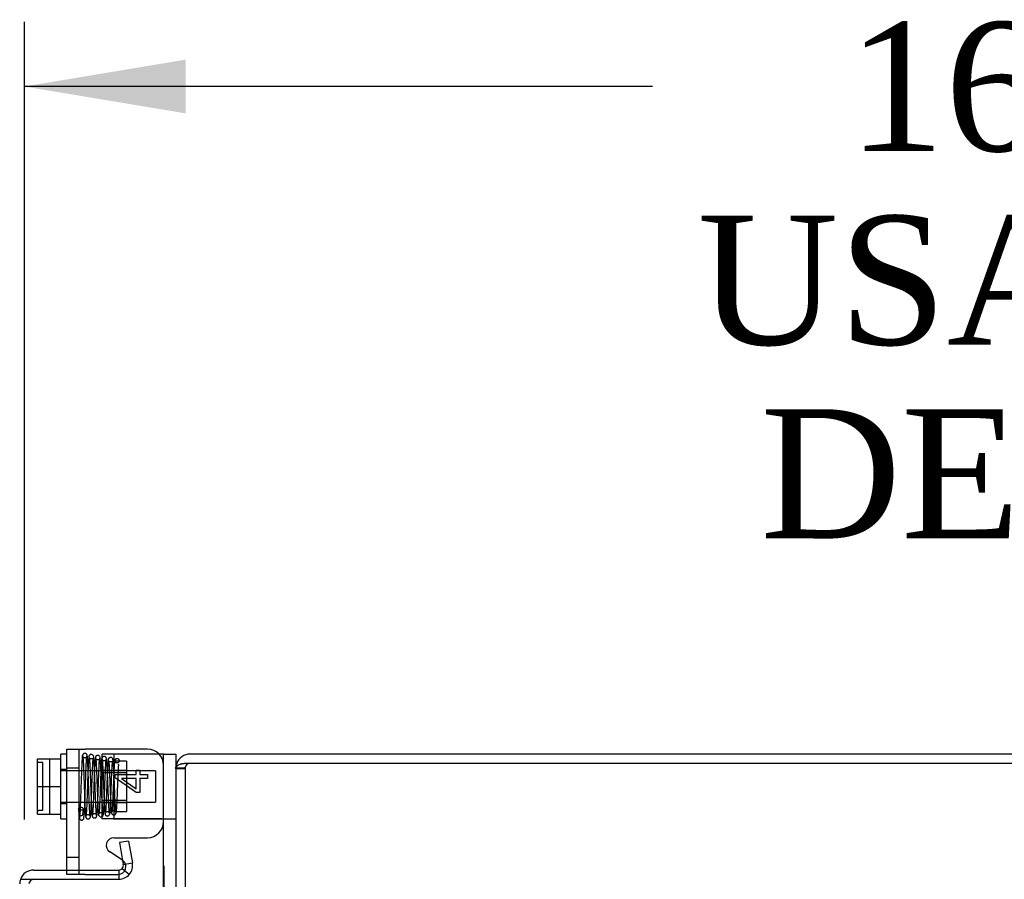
# Model space of a CAD drawing. Header units: inches. Extents: x 1 to 240, y -1 to 159.
# Tile 58 of 63: x 115 to 122, y 96 to 103. Entities that reach past the tile are written whole.
import ezdxf
from ezdxf.enums import TextEntityAlignment as Align
from ezdxf.lldxf.tags import DXFTag

# ---------------------------------------------------------------- set-up
doc = ezdxf.new("R2010")
doc.units = ezdxf.units.IN
doc.header["$MEASUREMENT"] = 0
for name, color, linetype in [('COM42667', 7, 'Continuous'), ('COM42780', 7, 'Continuous'), ('COM48588', 7, 'Continuous'), ('COM48600', 7, 'Continuous'), ('COM48614', 7, 'Continuous'), ('Default', 7, 'Continuous'), ('SCC19011', 7, 'Continuous'), ('SPR20265', 7, 'Continuous'), ('WAF25035', 7, 'Continuous')]:
    doc.layers.add(name, color=color, linetype=linetype)
doc.styles.add('SEACAD_Times_New_Roman', font='times.ttf')
tags = doc.linetypes.add('HIDDEN2', pattern=[0.1875, 0.125, -0.0625]).pattern_tags.tags
tags[6:7] = [DXFTag(74, 4), DXFTag(75, 0), DXFTag(340, '0'), DXFTag(46, 0.0), DXFTag(50, 0.0), DXFTag(44, 0.0), DXFTag(45, 0.0)]
tags[4:5] = [DXFTag(74, 4), DXFTag(75, 0), DXFTag(340, '0'), DXFTag(46, 0.0), DXFTag(50, 0.0), DXFTag(44, 0.0), DXFTag(45, 0.0)]
doc.dimstyles.new('HAMMOND_(STH_-_240x160)', dxfattribs={"dimtxt": 1, "dimasz": 1.25, "dimexe": 0.5, "dimexo": 0.5, "dimgap": 0.25, "dimtad": 0, "dimtih": 1, "dimtoh": 1, "dimlfac": 0.125, "dimzin": 0, "dimdsep": 46, "dimtxsty": 'SEACAD_Times_New_Roman', "dimblk1": '_SE_FILLED', "dimblk2": '_SE_FILLED', "dimsah": 1, "dimcen": 0.5, "dimadec": 0, "dimazin": 0, "dimtfac": 0.8, "dimtofl": 0, "dimtmove": 0, "dimatfit": 3, "dimfxl": 1, "dimtolj": 1, "dimtzin": 0, "dimarcsym": 0})

# ---------------------------------------------------------------- blocks, each defined once
blk = doc.blocks.new('SE9')
at = {"layer": 'COM42667', "color": 7, "linetype": 'Continuous'}
for p, q in [((115.0108, 96.1899), (115.0108, 97.1264)), ((115.0108, 97.1264), (115.1538, 97.1264)), ((115.6363, 97.1264), (115.1538, 97.1264)), ((115.5481, 96.9295), (115.5481, 96.9631)), ((115.5481, 96.9631), (115.5764, 96.9631)), ((115.5764, 96.9631), (115.5764, 96.9295)), ((115.3863, 96.9047), (115.3863, 96.9295)), ((115.3863, 96.9295), (115.5481, 96.9295)), ((115.5481, 96.7896), (115.3863, 96.9047)), ((115.4355, 96.8989), (115.5481, 96.8199)), ((115.5481, 96.8989), (115.4355, 96.8989)), ((115.5481, 96.8199), (115.5481, 96.8989)), ((115.5764, 96.9295), (115.6363, 96.9295)), ((115.6363, 96.8989), (115.5764, 96.8989)), ((115.5764, 96.8989), (115.5764, 96.7896)), ((115.6363, 96.9295), (115.6363, 96.8989)), ((115.5764, 96.7896), (115.5481, 96.7896)), ((115.3768, 96.4402), (115.6363, 96.4402)), ((115.4418, 96.2668), (115.3443, 96.3298))]:
    blk.add_line(p, q, dxfattribs=at)
at = {"layer": 'COM42667', "color": 7, "linetype": 'HIDDEN2'}
for p, q in [((115.1058, 96.1564), (115.1058, 97.1264)), ((115.1058, 96.9779), (115.0108, 96.9779)), ((115.0108, 96.2904), (115.1058, 96.2904)), ((115.0108, 96.1564), (115.0108, 96.1899)), ((115.1538, 96.1564), (115.0108, 96.1564)), ((115.1538, 96.1564), (115.4093, 96.1564))]:
    blk.add_line(p, q, dxfattribs=at)
at = {"layer": 'COM42667', "color": 7, "linetype": 'Continuous'}
for centre, radius, start, end in [((115.6363, 97.0014), 0.125, 0, 90), ((115.6363, 96.5652), 0.125, 270, 0), ((115.3768, 96.3802), 0.06, 90, 237.15449)]:
    blk.add_arc(centre, radius, start, end, dxfattribs=at)
at = {"layer": 'COM42667', "color": 7, "linetype": 'HIDDEN2'}
blk.add_arc((115.4093, 96.2164), 0.06, 270, 57.15449, dxfattribs=at)
at = {"layer": 'COM42780', "color": 7, "linetype": 'HIDDEN2'}
for p, q in [((115.4248, 97.0874), (115.2843, 97.0874)), ((115.2843, 96.5874), (115.2843, 97.0874)), ((115.3793, 96.5874), (115.3793, 97.0874)), ((115.4743, 97.0324), (115.3793, 97.0324)), ((115.7141, 97.0874), (115.4248, 97.0874)), ((115.4743, 97.0324), (115.4743, 96.6424)), ((115.727, 97.0874), (115.7141, 97.0874)), ((115.2843, 96.9624), (115.4743, 96.9624)), ((115.4743, 96.9439), (115.2843, 96.9439)), ((115.2843, 96.7309), (115.4743, 96.7309)), ((115.2843, 96.7124), (115.4743, 96.7124)), ((115.3793, 96.6424), (115.4743, 96.6424)), ((115.3707, 96.5874), (115.2843, 96.5874)), ((115.4248, 96.5871), (115.3707, 96.5874)), ((115.3707, 96.5874), (115.8408, 96.5874)), ((115.7623, 96.2226), (115.7613, 96.2226)), ((115.7623, 96.2226), (115.7623, 96.0607)), ((115.7623, 96.1734), (115.7613, 96.1734))]:
    blk.add_line(p, q, dxfattribs=at)
at = {"layer": 'COM42780', "color": 7, "linetype": 'Continuous'}
for p, q in [((115.7613, 97.0874), (115.727, 97.0874)), ((115.7613, 97.0874), (115.8563, 97.0874)), ((115.7613, 96.8374), (115.7613, 97.0874)), ((115.8563, 97.0874), (115.8563, 96.982)), ((115.7613, 95.9391), (115.7613, 96.8374))]:
    blk.add_line(p, q, dxfattribs=at)
at = {"layer": 'COM42780', "color": 7, "linetype": 'HIDDEN2'}
blk.add_ellipse((114.756, 96.3374), major_axis=(14.3225, 0), ratio=0.017455, start_param=1.503851, end_param=1.524085, dxfattribs=at)
for points, knots in [([(115.7613, 96.5788), (115.7613, 96.5805), (115.7601, 96.5818), (115.7567, 96.5835), (115.7553, 96.584), (115.7519, 96.5848), (115.7499, 96.5851), (115.7434, 96.586), (115.7382, 96.5863), (115.7267, 96.5867), (115.7205, 96.5868), (115.7141, 96.5868)], [0, 0, 0, 0, 0.25, 0.25, 0.375, 0.375, 0.5, 0.5, 0.75, 0.75, 1, 1, 1, 1]), ([(115.8408, 96.5874), (115.846, 96.5874), (115.8498, 96.5867), (115.855, 96.584), (115.8563, 96.5818), (115.8563, 96.5788)], [0, 0, 0, 0, 0.5, 0.5, 1, 1, 1, 1])]:
    blk.add_open_spline(points, degree=3, knots=knots, dxfattribs=at)
at = {"layer": 'COM48588', "color": 7, "linetype": 'Continuous'}
for p, q in [((131.7483, 97.0874), (115.9643, 97.0874)), ((115.8563, 96.9794), (115.8582, 96.9994)), ((115.8563, 96.9733), (115.8563, 96.9794))]:
    blk.add_line(p, q, dxfattribs=at)
at = {"layer": 'COM48588', "color": 7, "linetype": 'HIDDEN2'}
for q in [(115.8563, 96.9794), (115.9289, 96.986), (115.9283, 96.9733)]:
    blk.add_line((115.9283, 96.9794), q, dxfattribs=at)
at = {"layer": 'COM48588', "color": 7, "linetype": 'Continuous'}
for start, end in [(98.03689, 169.30566), (90, 98.03689)]:
    blk.add_arc((115.9643, 96.9794), 0.108, start, end, dxfattribs=at)
at = {"layer": 'COM48588', "color": 7, "linetype": 'HIDDEN2'}
for start, end in [(98.03689, 169.30566), (90, 98.03689)]:
    blk.add_arc((115.9643, 96.9794), 0.036, start, end, dxfattribs=at)
at = {"layer": 'COM48600', "color": 7, "linetype": 'Continuous'}
for p, q in [((115.4897, 96.4146), (115.4188, 96.4021)), ((115.4897, 96.4146), (115.5197, 96.2446)), ((115.4188, 96.4021), (115.4487, 96.2321)), ((114.7543, 96.1899), (115.4133, 96.1899)), ((115.4133, 96.1899), (115.4133, 96.1179)), ((115.4409, 96.2027), (115.496, 96.1564)), ((115.4487, 96.2321), (115.5197, 96.2446)), ((114.6525, 96.1179), (114.7543, 96.1179)), ((114.7543, 96.1179), (115.4133, 96.1179))]:
    blk.add_line(p, q, dxfattribs=at)
for centre, radius, start, end in [((114.7543, 96.0819), 0.108, 90, 160.52878), ((115.4133, 96.2259), 0.036, 270, 320), ((115.4133, 96.2259), 0.036, 320, 10), ((115.4133, 96.2259), 0.108, 320.00006, 9.99994), ((114.7543, 96.0819), 0.108, 160.52878, 180), ((115.4133, 96.2259), 0.108, 270, 320)]:
    blk.add_arc(centre, radius, start, end, dxfattribs=at)
at = {"layer": 'COM48600', "color": 7, "linetype": 'HIDDEN2'}
blk.add_arc((114.7543, 96.0819), 0.036, 90, 180, dxfattribs=at)
at = {"layer": 'COM48614', "color": 7, "linetype": 'Continuous'}
for p, q in [((115.9643, 97.0154), (115.9494, 97.0154)), ((131.7843, 97.0154), (115.9643, 97.0154)), ((115.8582, 96.9847), (115.8563, 96.9733)), ((115.8563, 96.9733), (115.8563, 94.5964))]:
    blk.add_line(p, q, dxfattribs=at)
at = {"layer": 'COM48614', "color": 7, "linetype": 'HIDDEN2'}
for p, q in [((115.9283, 96.9733), (115.8563, 96.9733)), ((115.9289, 96.9847), (115.9283, 96.9733)), ((115.9283, 96.9733), (115.9283, 67.2014))]:
    blk.add_line(p, q, dxfattribs=at)
at = {"layer": 'COM48614', "color": 7, "linetype": 'Continuous'}
blk.add_open_spline([(115.9494, 97.0154), (115.9474, 97.0153), (115.9433, 97.0153), (115.9372, 97.0152), (115.9312, 97.0149), (115.9253, 97.0145), (115.9196, 97.014), (115.9141, 97.0134), (115.9088, 97.0126), (115.9037, 97.0118), (115.8988, 97.0109), (115.8942, 97.0098), (115.8898, 97.0086), (115.8831, 97.0066), (115.8749, 97.0032), (115.8677, 96.9985), (115.8631, 96.9938), (115.8601, 96.9895), (115.8588, 96.9863), (115.8582, 96.9847)], degree=3, knots=[0, 0, 0, 0, 0.044912, 0.089789, 0.134593, 0.17929, 0.223844, 0.26822, 0.312382, 0.356296, 0.399929, 0.443248, 0.48622, 0.528813, 0.653887, 0.774524, 0.852178, 0.927384, 1, 1, 1, 1], dxfattribs=at)
at = {"layer": 'SCC19011', "color": 7, "linetype": 'Continuous'}
for p, q in [((114.7848, 97.0524), (114.9658, 97.0524)), ((114.7848, 96.8374), (114.7848, 97.0524)), ((114.7848, 96.8374), (114.9658, 96.8374)), ((114.7848, 96.6224), (114.7848, 96.8374)), ((114.7848, 96.6224), (114.9658, 96.6224))]:
    blk.add_line(p, q, dxfattribs=at)
at = {"layer": 'SCC19011', "color": 7, "linetype": 'HIDDEN2'}
for p, q in [((114.8248, 97.0218), (114.7948, 97.0218)), ((114.8248, 96.653), (114.8248, 97.0218)), ((114.8798, 96.6224), (114.8798, 97.0524)), ((115.6978, 96.9594), (114.9658, 96.9594)), ((115.6978, 96.9594), (115.6978, 96.7154)), ((114.9658, 96.7154), (115.6978, 96.7154)), ((114.7948, 96.653), (114.8248, 96.653))]:
    blk.add_line(p, q, dxfattribs=at)
for points in [[(114.7948, 97.0218), (114.7921, 97.0218), (114.7895, 97.0229), (114.7859, 97.0266), (114.7848, 97.0292), (114.7848, 97.0319)], [(114.7848, 96.6428), (114.7848, 96.6455), (114.7859, 96.6481), (114.7895, 96.6518), (114.7921, 96.653), (114.7948, 96.653)]]:
    blk.add_open_spline(points, degree=3, knots=[0, 0, 0, 0, 0.5, 0.5, 1, 1, 1, 1], dxfattribs=at)
at = {"layer": 'SPR20265', "color": 7, "linetype": 'HIDDEN2'}
blk.add_circle((115.4008, 97.0374), 0.0175, dxfattribs=at)
blk.add_ellipse((115.1195, 96.6648), major_axis=(-0.0175, 0), ratio=0.707107, dxfattribs=at)
for points, knots in [([(115.1684, 97.0762), (115.1683, 97.0777), (115.1681, 97.0803), (115.1666, 97.0843), (115.1643, 97.0877), (115.1612, 97.0906), (115.1577, 97.0925), (115.1529, 97.0939), (115.1471, 97.0938), (115.1406, 97.0911), (115.1357, 97.0862), (115.1329, 97.0801), (115.1324, 97.0765), (115.1322, 97.0745)], [0, 0, 0, 0, 0.061046, 0.125273, 0.191172, 0.257138, 0.321758, 0.38405, 0.50258, 0.627092, 0.754222, 0.87904, 1, 1, 1, 1]), ([(115.1021, 96.6644), (115.103, 96.64), (115.1052, 96.6063), (115.1115, 96.5847), (115.1182, 96.5783), (115.1257, 96.5764), (115.1322, 96.5776), (115.137, 96.5808), (115.1403, 96.584), (115.1439, 96.5913), (115.1456, 96.6051), (115.1479, 96.6349), (115.1499, 96.6755), (115.1523, 96.7333), (115.1548, 96.8081), (115.1577, 96.8946), (115.1602, 96.9659), (115.1624, 97.0147), (115.1641, 97.0455), (115.1659, 97.068), (115.1671, 97.0723), (115.1678, 97.0745)], [0, 0, 0, 0, 0.105177, 0.173613, 0.193453, 0.204066, 0.217473, 0.222259, 0.22819, 0.248109, 0.321657, 0.374496, 0.436622, 0.507956, 0.588337, 0.677714, 0.775937, 0.828633, 0.883564, 0.940684, 1, 1, 1, 1]), ([(115.1329, 97.0774), (115.1318, 97.0723), (115.1299, 97.0623), (115.1271, 97.0109), (115.1245, 96.9475), (115.1222, 96.8792), (115.1201, 96.8147), (115.1177, 96.7439), (115.1151, 96.6753), (115.1127, 96.6315), (115.1117, 96.6135), (115.1109, 96.6068), (115.1138, 96.6089), (115.1312, 96.6128), (115.135, 96.6156), (115.1383, 96.6343), (115.1376, 96.6529), (115.137, 96.6652)], [0, 0, 0, 0, 0.098241, 0.189287, 0.273022, 0.349488, 0.418635, 0.480436, 0.583382, 0.670503, 0.708915, 0.742976, 0.757604, 0.809639, 0.884237, 0.93664, 1, 1, 1, 1]), ([(115.1672, 97.0745), (115.167, 97.0719), (115.1665, 97.0677), (115.1612, 97.0614), (115.1543, 97.0586), (115.1475, 97.0586), (115.1413, 97.0611), (115.1366, 97.0655), (115.1339, 97.0709), (115.1336, 97.0744), (115.1334, 97.0762)], [0, 0, 0, 0, 0.172812, 0.334686, 0.477598, 0.599543, 0.715745, 0.824396, 0.920113, 1, 1, 1, 1]), ([(115.1334, 97.0734), (115.1342, 97.0725), (115.1358, 97.0682), (115.1387, 97.0275), (115.1412, 96.9694), (115.1433, 96.9119), (115.1449, 96.8641), (115.1466, 96.8142), (115.1483, 96.7642), (115.15, 96.7167), (115.1518, 96.674), (115.1537, 96.6385), (115.1555, 96.6133), (115.1572, 96.6009), (115.1582, 96.6), (115.1586, 96.6001)], [0.0163585, 0.0163585, 0.0163585, 0.0163585, 0.1064242, 0.2179651, 0.334732, 0.395336, 0.4572595, 0.5205071, 0.5850494, 0.6509002, 0.7180961, 0.7865871, 0.856391, 0.9275442, 0.9709488, 0.9709488, 0.9709488, 0.9709488]), ([(115.2425, 96.6124), (115.2416, 96.6166), (115.2401, 96.6244), (115.2378, 96.6602), (115.2356, 96.7055), (115.2336, 96.7571), (115.2318, 96.8094), (115.2296, 96.8725), (115.2272, 96.9401), (115.2247, 96.9999), (115.2224, 97.0408), (115.2202, 97.0627), (115.217, 97.0804), (115.2013, 97.0873), (115.1923, 97.0846), (115.1865, 97.0795), (115.1835, 97.0734), (115.1808, 97.0601), (115.1788, 97.0326), (115.1766, 96.9921), (115.1747, 96.9475), (115.1726, 96.8909), (115.1704, 96.8241), (115.1679, 96.7519), (115.1652, 96.6827), (115.1622, 96.6256), (115.1603, 96.6121), (115.1592, 96.605)], [0, 0, 0, 0, 0.0491, 0.09538, 0.138808, 0.179338, 0.21697, 0.251665, 0.31188, 0.361699, 0.405649, 0.444251, 0.478446, 0.494369, 0.504631, 0.51114, 0.52151, 0.555963, 0.608754, 0.641972, 0.679677, 0.721871, 0.768518, 0.819657, 0.875271, 0.935385, 1, 1, 1, 1]), ([(115.193, 96.6061), (115.1924, 96.6062), (115.1909, 96.6091), (115.1883, 96.6421), (115.1858, 96.697), (115.1837, 96.7523), (115.1821, 96.7991), (115.1804, 96.8489), (115.1787, 96.8993), (115.177, 96.9483), (115.1752, 96.9928), (115.1734, 97.0307), (115.1715, 97.0594), (115.1696, 97.0769), (115.1684, 97.0779), (115.1677, 97.078)], [0.0330952, 0.0330952, 0.0330952, 0.0330952, 0.1046647, 0.2148993, 0.3307832, 0.3911384, 0.4529315, 0.5161815, 0.5808947, 0.6470466, 0.7146675, 0.7837865, 0.8543575, 0.9264187, 1, 1, 1, 1]), ([(115.1941, 96.6025), (115.195, 96.6075), (115.1964, 96.6166), (115.1987, 96.6527), (115.2008, 96.698), (115.2027, 96.7493), (115.2046, 96.8012), (115.2067, 96.8644), (115.2091, 96.9325), (115.2116, 96.9942), (115.2138, 97.0335), (115.2148, 97.0508), (115.2155, 97.058), (115.2136, 97.0551), (115.2033, 97.05), (115.194, 97.0519), (115.1879, 97.0564), (115.1861, 97.059), (115.1865, 97.0524), (115.1884, 97.027), (115.1902, 96.9883), (115.192, 96.945), (115.194, 96.8895), (115.1963, 96.8235), (115.1988, 96.7523), (115.2015, 96.684), (115.2039, 96.64), (115.206, 96.6166), (115.207, 96.6122), (115.2076, 96.6098)], [0, 0, 0, 0, 0.049735, 0.096533, 0.140373, 0.181299, 0.219329, 0.254458, 0.31585, 0.366596, 0.411127, 0.450158, 0.467535, 0.482996, 0.497259, 0.507533, 0.513941, 0.523471, 0.556649, 0.609038, 0.642138, 0.679777, 0.721919, 0.768558, 0.819696, 0.875264, 0.93529, 0.967092, 1, 1, 1, 1]), ([(115.2312, 97.0541), (115.2302, 97.047), (115.2281, 97.0201), (115.2255, 96.965), (115.2234, 96.9107), (115.2218, 96.8655), (115.2201, 96.8181), (115.2184, 96.7707), (115.2167, 96.7253), (115.215, 96.6847), (115.2132, 96.6509), (115.2114, 96.6262), (115.2102, 96.617), (115.2096, 96.6148)], [0.1068094, 0.1068094, 0.1068094, 0.1068094, 0.218674, 0.3356272, 0.3962914, 0.4582357, 0.5214735, 0.5860039, 0.6517928, 0.7188683, 0.7872468, 0.856874, 0.9277861, 0.9277861, 0.9277861, 0.9277861]), ([(115.2695, 97.0582), (115.269, 97.0616), (115.2681, 97.0672), (115.2623, 97.0746), (115.255, 97.078), (115.2481, 97.0784), (115.2415, 97.0761), (115.2366, 97.0717), (115.2337, 97.0662), (115.2333, 97.0626), (115.2332, 97.0608)], [0, 0, 0, 0, 0.174522, 0.341814, 0.49099, 0.617224, 0.732964, 0.83707, 0.926174, 1, 1, 1, 1]), ([(115.2339, 97.0587), (115.2348, 97.0549), (115.2363, 97.0478), (115.2386, 97.0149), (115.2407, 96.9723), (115.2426, 96.9236), (115.2445, 96.8739), (115.2467, 96.8134), (115.249, 96.748), (115.2516, 96.689), (115.2537, 96.649), (115.2564, 96.6254), (115.2579, 96.6087), (115.2732, 96.5994), (115.2824, 96.601), (115.2892, 96.606), (115.2929, 96.6123), (115.2955, 96.6241), (115.2975, 96.648), (115.2996, 96.6845), (115.3015, 96.725), (115.3036, 96.7772), (115.3059, 96.8397), (115.3084, 96.908), (115.3111, 96.9744), (115.3135, 97.0181), (115.3156, 97.042), (115.3166, 97.047), (115.3172, 97.0498)], [0, 0, 0, 0, 0.049781, 0.096626, 0.140493, 0.181412, 0.219375, 0.254366, 0.315219, 0.365407, 0.409571, 0.448429, 0.483179, 0.500515, 0.512948, 0.520268, 0.530282, 0.563278, 0.614, 0.64639, 0.683403, 0.724966, 0.771046, 0.821615, 0.876587, 0.935975, 0.967439, 1, 1, 1, 1]), ([(115.2682, 97.0608), (115.2681, 97.0593), (115.2679, 97.0568), (115.2665, 97.0528), (115.2643, 97.0494), (115.2613, 97.0465), (115.2579, 97.0446), (115.2533, 97.0431), (115.2477, 97.043), (115.2415, 97.0454), (115.2369, 97.0495), (115.2346, 97.0545), (115.2345, 97.0568), (115.2345, 97.0582)], [0, 0, 0, 0, 0.061359, 0.125601, 0.191068, 0.256036, 0.319044, 0.379151, 0.492324, 0.612562, 0.73854, 0.867561, 1, 1, 1, 1]), ([(115.2452, 96.6158), (115.2462, 96.6226), (115.2483, 96.6495), (115.2509, 96.704), (115.253, 96.7584), (115.2546, 96.8036), (115.2563, 96.851), (115.258, 96.8986), (115.2597, 96.9439), (115.2614, 96.9847), (115.2632, 97.0189), (115.265, 97.0436), (115.2662, 97.0533), (115.2668, 97.0557)], [0.1085772, 0.1085772, 0.1085772, 0.1085772, 0.2218055, 0.3397116, 0.4006659, 0.4627822, 0.5260468, 0.5904271, 0.6559293, 0.722571, 0.7902921, 0.8591042, 0.9290274, 0.9290274, 0.9290274, 0.9290274]), ([(115.2823, 97.0523), (115.2814, 97.0474), (115.2799, 97.0385), (115.2776, 97.0031), (115.2755, 96.9596), (115.2735, 96.9107), (115.2717, 96.8614), (115.2695, 96.802), (115.2671, 96.7385), (115.2646, 96.6823), (115.2625, 96.647), (115.2616, 96.6327), (115.2611, 96.6287), (115.2631, 96.6306), (115.267, 96.6338), (115.2756, 96.6364), (115.2829, 96.6341), (115.2867, 96.6315), (115.2888, 96.6295), (115.2908, 96.6272), (115.2895, 96.6354), (115.2879, 96.6618), (115.286, 96.7005), (115.2842, 96.7434), (115.2822, 96.7975), (115.28, 96.8609), (115.2775, 96.9287), (115.2748, 96.9928), (115.2718, 97.0446), (115.2699, 97.0557), (115.2688, 97.0615)], [0, 0, 0, 0, 0.049057, 0.09528, 0.138665, 0.179181, 0.216848, 0.251653, 0.312352, 0.362612, 0.406792, 0.445338, 0.462275, 0.46995, 0.477258, 0.490641, 0.499625, 0.502476, 0.505974, 0.516186, 0.550937, 0.604852, 0.638526, 0.676641, 0.719239, 0.766312, 0.817912, 0.874044, 0.934735, 1, 1, 1, 1]), ([(115.318, 97.0528), (115.318, 97.0536), (115.318, 97.0552), (115.3174, 97.0579), (115.3163, 97.0606), (115.3147, 97.0632), (115.3125, 97.0656), (115.3098, 97.0676), (115.3068, 97.0691), (115.3022, 97.0702), (115.2961, 97.0697), (115.2888, 97.0659), (115.283, 97.058), (115.2821, 97.0522), (115.2816, 97.0485)], [0, 0, 0, 0, 0.036353, 0.073764, 0.113325, 0.155834, 0.201742, 0.251197, 0.304133, 0.360387, 0.484485, 0.636448, 0.811563, 1, 1, 1, 1]), ([(115.3166, 97.0485), (115.3166, 97.0466), (115.3163, 97.0437), (115.3118, 97.0381), (115.3054, 97.0351), (115.2989, 97.0347), (115.2933, 97.0365), (115.2895, 97.039), (115.2871, 97.0414), (115.2852, 97.0442), (115.2839, 97.0471), (115.2832, 97.0501), (115.2831, 97.0518), (115.283, 97.0528)], [0, 0, 0, 0, 0.185287, 0.350453, 0.492757, 0.610394, 0.717684, 0.769709, 0.820021, 0.868235, 0.914148, 0.957888, 1, 1, 1, 1]), ([(115.2836, 97.0487), (115.2841, 97.0489), (115.2856, 97.0466), (115.2881, 97.0176), (115.2906, 96.969), (115.2927, 96.9192), (115.2943, 96.877), (115.296, 96.8323), (115.2977, 96.7868), (115.2994, 96.7427), (115.3012, 96.7024), (115.303, 96.6678), (115.3049, 96.642), (115.3068, 96.6254), (115.308, 96.6241), (115.3087, 96.6236)], [0.039088, 0.039088, 0.039088, 0.039088, 0.1061352, 0.2175266, 0.3342475, 0.3948655, 0.4568263, 0.5201203, 0.5847208, 0.6506382, 0.7179012, 0.7864571, 0.8563175, 0.9275176, 1, 1, 1, 1]), ([(115.3919, 96.6376), (115.391, 96.643), (115.3895, 96.6527), (115.3872, 96.6888), (115.385, 96.7324), (115.383, 96.7805), (115.3811, 96.8283), (115.379, 96.885), (115.3766, 96.9443), (115.374, 96.9952), (115.3717, 97.0285), (115.3694, 97.0448), (115.3666, 97.0533), (115.3614, 97.0598), (115.3541, 97.0625), (115.348, 97.0627), (115.343, 97.0612), (115.3392, 97.0584), (115.3366, 97.0558), (115.3331, 97.05), (115.3309, 97.0376), (115.3286, 97.01), (115.3263, 96.9703), (115.3243, 96.9274), (115.3222, 96.874), (115.3199, 96.8124), (115.3173, 96.7475), (115.3146, 96.6873), (115.3117, 96.6402), (115.3098, 96.6317), (115.3087, 96.6275)], [0, 0, 0, 0, 0.04903, 0.095239, 0.1386, 0.17906, 0.216617, 0.251235, 0.311271, 0.360965, 0.404883, 0.443614, 0.460302, 0.474133, 0.480267, 0.485527, 0.493486, 0.496242, 0.499686, 0.510189, 0.546662, 0.602983, 0.637712, 0.676704, 0.719962, 0.767449, 0.819198, 0.875198, 0.935462, 1, 1, 1, 1]), ([(115.3431, 96.6285), (115.3423, 96.6296), (115.3406, 96.6339), (115.3377, 96.671), (115.3352, 96.7238), (115.3331, 96.7755), (115.3315, 96.8186), (115.3298, 96.8636), (115.3281, 96.9086), (115.3263, 96.9516), (115.3245, 96.99), (115.3227, 97.0217), (115.3208, 97.0446), (115.3192, 97.055), (115.3182, 97.0557), (115.3178, 97.0555)], [0.0121765, 0.0121765, 0.0121765, 0.0121765, 0.1044236, 0.214418, 0.3300747, 0.3903404, 0.4520599, 0.5152587, 0.5799584, 0.6461321, 0.713819, 0.7830559, 0.8538041, 0.9261056, 0.9660085, 0.9660085, 0.9660085, 0.9660085]), ([(115.3435, 96.6242), (115.3444, 96.627), (115.3458, 96.6326), (115.3481, 96.6613), (115.3502, 96.6993), (115.3522, 96.7436), (115.354, 96.7893), (115.3561, 96.8459), (115.3585, 96.9082), (115.361, 96.9663), (115.3632, 97.005), (115.3644, 97.0237), (115.3654, 97.0329), (115.3638, 97.0311), (115.3538, 97.0265), (115.3448, 97.028), (115.3383, 97.0325), (115.336, 97.0355), (115.3366, 97.0306), (115.3382, 97.0102), (115.3399, 96.979), (115.3416, 96.943), (115.3436, 96.8958), (115.3458, 96.8383), (115.3482, 96.7745), (115.3509, 96.7114), (115.3533, 96.6687), (115.3554, 96.6443), (115.3564, 96.6384), (115.357, 96.6352)], [0, 0, 0, 0, 0.049939, 0.0969, 0.14087, 0.181903, 0.220016, 0.255212, 0.316712, 0.36753, 0.412116, 0.451209, 0.468803, 0.486761, 0.505968, 0.519918, 0.527389, 0.536914, 0.567904, 0.616244, 0.647589, 0.683715, 0.724589, 0.77021, 0.820572, 0.875612, 0.935345, 0.967089, 1, 1, 1, 1]), ([(115.4033, 97.0547), (115.3979, 97.0532), (115.3887, 97.0503), (115.3801, 97.0224), (115.3779, 96.9937), (115.3757, 96.9561), (115.3732, 96.8986), (115.3707, 96.8358), (115.3685, 96.779), (115.3666, 96.7329), (115.3645, 96.6902), (115.3623, 96.6561), (115.3607, 96.6429), (115.36, 96.64)], [0, 0, 0, 0, 0.0808557, 0.1645826, 0.2160161, 0.2936757, 0.386852, 0.5006456, 0.5677606, 0.6413982, 0.7215172, 0.8080766, 0.9009063, 0.9009063, 0.9009063, 0.9009063]), ([(115.3942, 96.6326), (115.395, 96.6359), (115.3967, 96.6498), (115.3991, 96.6841), (115.4012, 96.7267), (115.4032, 96.7724), (115.4055, 96.8288), (115.4079, 96.8917), (115.4105, 96.9501), (115.4124, 96.9899), (115.4137, 97.0054), (115.4129, 97.0103)], [0.1018663, 0.1018663, 0.1018663, 0.1018663, 0.1966331, 0.2845261, 0.3655924, 0.4399785, 0.5078067, 0.6234473, 0.7180722, 0.7975388, 0.8688111, 0.8688111, 0.8688111, 0.8688111]), ([(115.3092, 96.6272), (115.3094, 96.6299), (115.31, 96.6342), (115.3153, 96.6405), (115.3222, 96.6433), (115.329, 96.6433), (115.3352, 96.6408), (115.3398, 96.6365), (115.3425, 96.6311), (115.3428, 96.6277), (115.3429, 96.6259)], [0, 0, 0, 0, 0.164694, 0.321803, 0.462493, 0.58437, 0.702645, 0.814924, 0.915258, 1, 1, 1, 1]), ([(115.3563, 96.6394), (115.3569, 96.6342), (115.358, 96.6278), (115.3649, 96.6199), (115.3714, 96.6168), (115.3774, 96.6164), (115.3823, 96.6177), (115.3858, 96.6196), (115.3888, 96.6224), (115.3912, 96.6259), (115.3926, 96.6299), (115.3928, 96.6324), (115.3928, 96.6338)], [0, 0, 0, 0, 0.306204, 0.442937, 0.565203, 0.671636, 0.724965, 0.779543, 0.835119, 0.890984, 0.946216, 1, 1, 1, 1]), ([(115.3579, 96.6338), (115.3579, 96.6347), (115.358, 96.6361), (115.3586, 96.6388), (115.3597, 96.6415), (115.3613, 96.6441), (115.3634, 96.6466), (115.366, 96.6487), (115.369, 96.6502), (115.3733, 96.6516), (115.3791, 96.6519), (115.3859, 96.6495), (115.3909, 96.6441), (115.3913, 96.6412), (115.3913, 96.6394)], [0, 0, 0, 0, 0.039966, 0.079616, 0.120393, 0.163304, 0.208856, 0.257156, 0.308084, 0.361496, 0.478236, 0.623595, 0.798409, 1, 1, 1, 1]), ([(115.1585, 96.6023), (115.1586, 96.6008), (115.1587, 96.5983), (115.1602, 96.5943), (115.1625, 96.5909), (115.1656, 96.5881), (115.1691, 96.5862), (115.1739, 96.5848), (115.1798, 96.5851), (115.1863, 96.588), (115.1932, 96.5954), (115.1942, 96.6013), (115.1947, 96.6061)], [0, 0, 0, 0, 0.055383, 0.112985, 0.171703, 0.230339, 0.287909, 0.343892, 0.45376, 0.576632, 0.710657, 1, 1, 1, 1]), ([(115.1597, 96.6061), (115.1598, 96.6083), (115.1603, 96.6118), (115.1655, 96.6176), (115.1723, 96.6202), (115.179, 96.6201), (115.1844, 96.618), (115.188, 96.6151), (115.1901, 96.6127), (115.1917, 96.61), (115.1927, 96.6074), (115.1933, 96.6047), (115.1934, 96.6032), (115.1935, 96.6023)], [0, 0, 0, 0, 0.192828, 0.364191, 0.509557, 0.628504, 0.736551, 0.787266, 0.835127, 0.879953, 0.921899, 0.961562, 1, 1, 1, 1]), ([(115.2069, 96.6131), (115.2074, 96.6097), (115.2083, 96.6041), (115.2141, 96.5966), (115.2214, 96.593), (115.2283, 96.5926), (115.2349, 96.5948), (115.2392, 96.5987), (115.2415, 96.6023), (115.2425, 96.605), (115.2431, 96.6077), (115.2432, 96.6093), (115.2432, 96.6101)], [0, 0, 0, 0, 0.179474, 0.349583, 0.499926, 0.62563, 0.739127, 0.840103, 0.885308, 0.926766, 0.964791, 1, 1, 1, 1]), ([(115.2082, 96.6101), (115.2083, 96.6116), (115.2085, 96.6141), (115.2099, 96.6181), (115.2122, 96.6216), (115.2152, 96.6244), (115.2186, 96.6264), (115.2231, 96.6279), (115.2288, 96.628), (115.235, 96.6256), (115.2396, 96.6215), (115.2419, 96.6166), (115.242, 96.6144), (115.2419, 96.6131)], [0, 0, 0, 0, 0.059638, 0.122066, 0.185706, 0.248901, 0.310258, 0.368902, 0.480002, 0.599665, 0.727098, 0.860254, 1, 1, 1, 1]), ([(115.3079, 96.6259), (115.308, 96.6244), (115.3082, 96.6218), (115.3098, 96.6178), (115.3121, 96.6142), (115.3162, 96.6105), (115.3223, 96.608), (115.3293, 96.6081), (115.3358, 96.6108), (115.3407, 96.6156), (115.3436, 96.6216), (115.344, 96.6252), (115.3442, 96.6272)], [0, 0, 0, 0, 0.063728, 0.130533, 0.198895, 0.267172, 0.397362, 0.518273, 0.643035, 0.768012, 0.887736, 1, 1, 1, 1])]:
    blk.add_open_spline(points, degree=3, knots=knots, dxfattribs=at)
for points in [[(115.2341, 97.0626), (115.2339, 97.0625), (115.2337, 97.0624), (115.2335, 97.0622)], [(115.2681, 97.0578), (115.2683, 97.0578), (115.2685, 97.0577), (115.2687, 97.0576)], [(115.4094, 97.0175), (115.4066, 97.0199), (115.4026, 97.0202), (115.3982, 97.0201)], [(115.3588, 96.6385), (115.3584, 96.6388), (115.358, 96.6398), (115.3576, 96.641)], [(115.3913, 96.6319), (115.3917, 96.6311), (115.3921, 96.6306), (115.3925, 96.6303)], [(115.2084, 96.6131), (115.2082, 96.6132), (115.208, 96.6134), (115.2077, 96.6137)], [(115.2423, 96.6085), (115.2425, 96.6085), (115.2428, 96.6086), (115.243, 96.6087)]]:
    blk.add_open_spline(points, degree=3, dxfattribs=at)
at = {"layer": 'WAF25035', "color": 7, "linetype": 'Continuous'}
for p, q in [((114.9658, 96.5874), (114.9658, 97.0874)), ((115.0108, 97.0874), (114.9658, 97.0874)), ((114.9658, 96.5874), (115.0108, 96.5874))]:
    blk.add_line(p, q, dxfattribs=at)
at = {"layer": 'WAF25035', "color": 7, "linetype": 'HIDDEN2'}
for p, q in [((115.0108, 96.9699), (114.9658, 96.9699)), ((114.9658, 96.7049), (115.0108, 96.7049))]:
    blk.add_line(p, q, dxfattribs=at)
blk = doc.blocks.new('DMBLK2208')
at = {"layer": 'Default', "linetype": 'Continuous'}
for points in [[(115.9323, 102.4689), (114.6823, 102.2605), (115.9323, 102.0522)], [(129.5973, 102.4689), (129.5973, 102.0522), (130.8473, 102.2605)]]:
    blk.add_hatch(color=7, dxfattribs=at).paths.add_polyline_path(points)
at = {"layer": 'Default', "color": 7, "linetype": 'Continuous'}
for p, q in [((114.6823, 96.5819), (114.6823, 102.7605)), ((130.8473, 96.0874), (130.8473, 102.7605)), ((119.5475, 102.2605), (114.6823, 102.2605)), ((130.8473, 102.2605), (125.9821, 102.2605))]:
    blk.add_line(p, q, dxfattribs=at)
at = {"layer": 'Default', "color": 7, "linetype": 'Continuous', "style": 'SEACAD_Times_New_Roman'}
for s, p in [('16.17', (121.0586, 102.7605)), ('USABEL', (119.8975, 101.2605)), ('DEPTH', (120.3833, 99.7605))]:
    blk.add_text(s, height=1, dxfattribs=at).set_placement(p, align=Align.TOP_LEFT)
blk = doc.blocks.new('_SE_FILLED')
at = {"color": 0}
blk.add_line((0, 0), (-1, 0), dxfattribs=at)
blk.add_solid([(0, 0), (-1, -0.1665), (-1, 0.1665), (0, 0)], dxfattribs=at)

msp = doc.modelspace()

# ---------------------------------------------------------------- block references
at = {"layer": 'Default'}
msp.add_blockref('SE9', (0, 0), dxfattribs=at)

# ---------------------------------------------------------------- dimensions: what is measured, and where the dimension line sits
at = {"layer": 'Default', "color": 7, "linetype": 'Continuous'}
dim = msp.add_linear_dim(base=(114.6822968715, 102.2605406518), p1=(130.8472968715, 95.5873595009), p2=(114.6822968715, 96.0818595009), text='\\A1;<>\\PUSABEL\\XDEPTH', dimstyle='HAMMOND_(STH_-_240x160)', override={"dimlfac": 1}, dxfattribs=at)
dim.commit()
dim.dimension.update_dxf_attribs({"geometry": 'DMBLK2208', "text_midpoint": (122.7647967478, 102.2605406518), "dimtype": 160})

doc.saveas('drawing.dxf')
